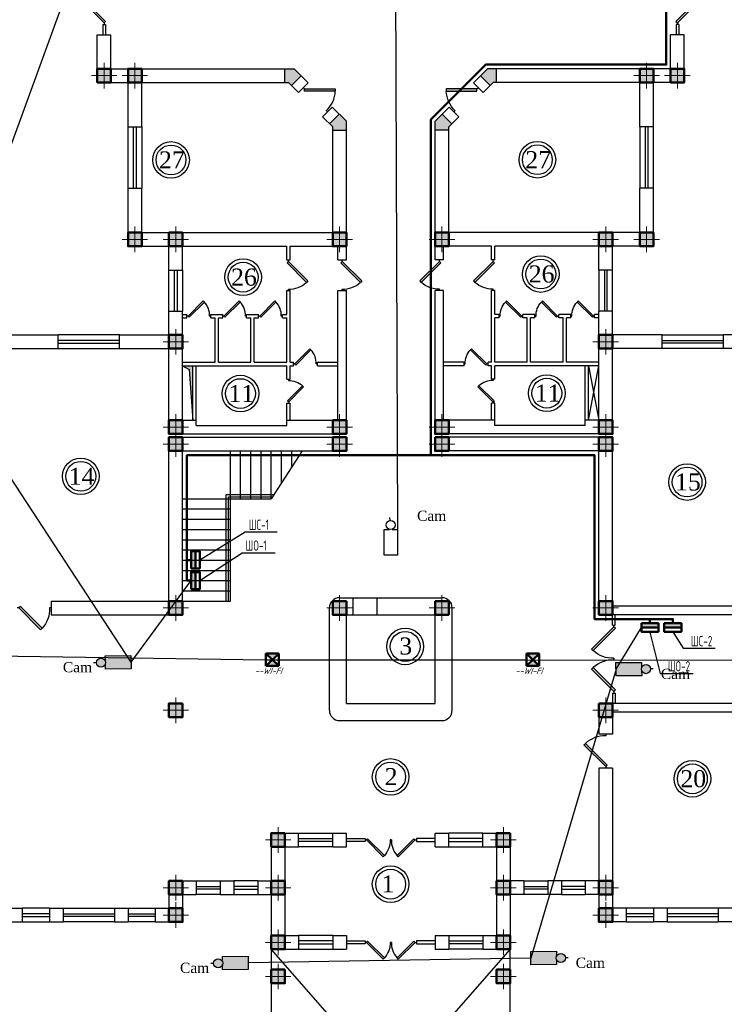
# Model space of a CAD drawing. Header units: millimetres. Extents: x 42471 to 951304, y -405702 to -322821.
# Tile 5 of 37: x 162049 to 182699, y -390178 to -361323. Entities that reach past the tile are written whole.
import ezdxf
from ezdxf import colors
from ezdxf.entities.mleader import LeaderData, LeaderLine
from ezdxf.math import Vec2, Vec3

# ---------------------------------------------------------------- set-up
doc = ezdxf.new("R2010")
doc.units = ezdxf.units.MM
for name, color, linetype in [('CCTV_TEXT', 7, 'Continuous'), ('kolonn', 7, 'Continuous'), ('SEC. Оборудование (Equipment)', 7, 'Continuous'), ('Пожар - надписи', 7, 'Continuous'), ('ТС ГММ', 7, 'Continuous')]:
    doc.layers.add(name, color=color, linetype=linetype)
doc.layers.add('ЭО', color=2, linetype='Continuous', lineweight=40)
doc.styles.add('Gost_AW', font='isocpeui.ttf', dxfattribs={"width": 0.985, "height": 300})
doc.styles.add('SPDS', font='spds.shx', dxfattribs={"width": 0.8, "height": 250})
doc.styles.get("Standard").update_dxf_attribs({"font": 'times.ttf'})

# ---------------------------------------------------------------- blocks, each defined once
blk = doc.blocks.new('jfgjhsdf')
blk.add_hatch(color=1).paths.add_polyline_path([(-593, 731), (-637, 687), (0, 50), (44, 94)])
at = {"color": 1}
for p, q in [((0, 1000), (0, 950)), ((0, 50), (0, 0))]:
    blk.add_line(p, q, dxfattribs=at)
blk.add_lwpolyline([(0, 50), (-637, 687), (-593, 731), (44, 94), (0, 50)], dxfattribs=at)
blk.add_arc((-33, 130), 821, 87.662, 132.9147, dxfattribs=at)
blk = doc.blocks.new('ghsdd')
at = {"ltscale": 50}
h = blk.add_hatch(color=256, dxfattribs=at)
h.paths.add_polyline_path([(0, 200), (-200, 200), (-200, 0), (0, 0)])
h.paths.add_polyline_path([(200, 0), (200, 200), (0, 200), (0, 0)])
h.paths.add_polyline_path([(0, 0), (-200, 0), (-200, -200), (0, -200)])
h.paths.add_polyline_path([(0, 0), (0, -200), (200, -200), (200, 0)])
at = {"lineweight": 0}
for p, q in [((0, -374), (0, 374)), ((-374, 0), (374, 0))]:
    blk.add_line(p, q, dxfattribs=at)
at = {"lineweight": 50, "ltscale": 50}
blk.add_lwpolyline([(200, 200), (200, -200), (-200, -200), (-200, 200), (200, 200)], dxfattribs=at)
blk = doc.blocks.new('_None')
blk = doc.blocks.new('Извещатель комбинированный')
at = {"ltscale": 300}
h = blk.add_hatch(color=5, dxfattribs=at)
h.dxf.hatch_style = 1
h.paths.add_polyline_path([(0, 0), (171, 161), (171, 163), (-173, 163)])
h.paths.add_polyline_path([(-171, -161), (171, -161), (0, 0)])
at = {"layer": 'SEC. Оборудование (Equipment)', "color": 5, "lineweight": 50}
for p, q in [((171, -161), (-173, 163)), ((171, 163), (-173, 163)), ((-173, 163), (-173, -161)), ((171, 161), (-173, -163)), ((171, 163), (171, -161)), ((171, -161), (-173, -161))]:
    blk.add_line(p, q, dxfattribs=at)

msp = doc.modelspace()

# ---------------------------------------------------------------- hatches: boundary and pattern name
msp.add_hatch(color=256).paths.add_polyline_path([(167123.907, -371462.306), (166823.907, -371462.306), (167016.457, -371571.877), (167123.907, -373062.306)])
at = {"lineweight": 50}
h = msp.add_hatch(color=1, dxfattribs=at)
h.dxf.hatch_style = 1
h.paths.add_polyline_path([(167198.907, -377402.421), (167073.907, -377402.421), (167073.907, -377043.894), (167198.907, -377043.894)])
h.paths.add_polyline_path([(167198.907, -377043.894), (167073.907, -377043.894), (167073.907, -376902.421), (167198.907, -376902.421)])
h = msp.add_hatch(color=1, dxfattribs=at)
h.dxf.hatch_style = 1
h.paths.add_polyline_path([(167198.907, -378012.306), (167073.907, -378012.306), (167073.907, -377653.78), (167198.907, -377653.78)])
h.paths.add_polyline_path([(167198.907, -377653.78), (167073.907, -377653.78), (167073.907, -377512.306), (167198.907, -377512.306)])
h = msp.add_hatch(color=1, dxfattribs=at)
h.dxf.hatch_style = 1
h.paths.add_polyline_path([(180268.631, -379137.306), (180268.631, -379012.306), (180627.158, -379012.306), (180627.158, -379137.306)])
h.paths.add_polyline_path([(180627.158, -379137.306), (180627.158, -379012.306), (180768.631, -379012.306), (180768.631, -379137.306)])
h = msp.add_hatch(color=1, dxfattribs=at)
h.dxf.hatch_style = 1
h.paths.add_polyline_path([(180941.746, -379137.306), (180941.746, -379012.306), (181300.272, -379012.306), (181300.272, -379137.306)])
h.paths.add_polyline_path([(181300.272, -379137.306), (181300.272, -379012.306), (181441.746, -379012.306), (181441.746, -379137.306)])
at = {"lineweight": 25, "true_color": 0x22346e}
h = msp.add_hatch(color=159, dxfattribs=at)
h.dxf.hatch_style = 1
h.paths.add_polyline_path([(165308.251, -379954.171), (164557.453, -379967.246), (164560.149, -380122.066, -0.081383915), (164567.15, -380164.79, -0.072625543), (164561.56, -380203.071), (164564.256, -380357.891), (165315.054, -380344.816)])
h.paths.add_polyline_path([(164567.15, -380164.79, 1), (164299.404, -380164.79, 1)])
h = msp.add_hatch(color=159, dxfattribs=at)
h.dxf.hatch_style = 1
h.paths.add_polyline_path([(179527.539, -380555.843), (180278.434, -380550.82), (180277.398, -380395.979, -0.081383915), (180270.856, -380353.183, -0.072625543), (180276.856, -380314.965), (180275.82, -380160.124), (179524.925, -380165.148)])
h.paths.add_polyline_path([(180270.856, -380353.183, 1), (180538.587, -380356.054, 1)])
h = msp.add_hatch(color=159, dxfattribs=at)
h.dxf.hatch_style = 1
h.paths.add_polyline_path([(177031.421, -389020.585), (177782.316, -389015.561), (177781.28, -388860.721, -0.081383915), (177774.738, -388817.925, -0.072625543), (177780.738, -388779.706), (177779.702, -388624.866), (177028.807, -388629.89)])
h.paths.add_polyline_path([(177774.738, -388817.925, 1), (178042.468, -388820.796, 1)])
h = msp.add_hatch(color=159, dxfattribs=at)
h.dxf.hatch_style = 1
h.paths.add_polyline_path([(168740.886, -388765.437), (167990.088, -388778.512), (167992.784, -388933.332, -0.081383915), (167999.784, -388976.056, -0.072625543), (167994.195, -389014.337), (167996.891, -389169.157), (168747.689, -389156.082)])
h.paths.add_polyline_path([(167999.784, -388976.056, 1), (167732.039, -388976.056, 1)])
at = {"layer": 'kolonn'}
h = msp.add_hatch(color=256, dxfattribs=at)
h.paths.add_polyline_path([(171223.907, -356562.306), (171223.907, -356662.306), (171132.486, -356753.728), (171415.329, -357036.571), (171623.907, -356827.992), (171623.907, -356562.306)])
h.paths.add_polyline_path([(174432.486, -357036.571), (174715.329, -356753.728), (174623.907, -356662.306), (174623.907, -356562.306), (174223.907, -356562.306), (174223.907, -356827.992)])
h.paths.add_polyline_path([(176023.907, -357962.306), (175923.907, -357962.306), (175832.486, -357870.885), (175549.643, -358153.728), (175758.222, -358362.306), (176023.907, -358362.306)])
h.paths.add_polyline_path([(176023.907, -362762.306), (175758.222, -362762.306), (175549.643, -362970.885), (175832.486, -363253.728), (175923.907, -363162.306), (176023.907, -363162.306)])
h.paths.add_polyline_path([(174623.907, -364562.306), (174623.907, -364462.306), (174715.329, -364370.885), (174432.486, -364088.042), (174223.907, -364296.621), (174223.907, -364562.306)])
h.paths.add_polyline_path([(171132.486, -364370.885), (171223.907, -364462.306), (171223.907, -364562.306), (171623.907, -364562.306), (171623.907, -364296.621), (171415.329, -364088.042)])
h.paths.add_polyline_path([(169823.907, -363162.306), (169923.907, -363162.306), (170015.329, -363253.728), (170298.171, -362970.885), (170089.593, -362762.306), (169823.907, -362762.306)])
h.paths.add_polyline_path([(170015.329, -357870.885), (169923.907, -357962.306), (169823.907, -357962.306), (169823.907, -358362.306), (170089.593, -358362.306), (170298.171, -358153.728)])

# ---------------------------------------------------------------- linework, layer by layer
at = {"color": 1}
for p, q in [((164483.907, -361462.306), (164483.907, -361762.306)), ((164483.907, -361462.306), (164563.907, -361462.306)), ((164563.907, -361462.306), (164563.907, -361762.306)), ((181283.907, -361462.306), (181283.907, -361762.306)), ((181363.907, -361462.306), (181283.907, -361462.306)), ((181363.907, -361462.306), (181363.907, -361762.306)), ((165223.907, -366262.306), (165223.907, -364462.306)), ((165383.907, -366262.306), (165383.907, -364462.306)), ((165463.907, -364462.306), (165463.907, -366262.306)), ((165623.907, -364462.306), (165623.907, -366262.306)), ((180223.907, -364462.306), (180223.907, -366262.306)), ((180383.907, -364462.306), (180383.907, -366262.306)), ((180463.907, -366262.306), (180463.907, -364462.306)), ((180623.907, -366262.306), (180623.907, -364462.306)), ((166423.907, -369862.306), (166423.907, -368662.306)), ((166583.907, -369862.306), (166583.907, -368662.306)), ((166663.907, -368662.306), (166663.907, -369862.306)), ((166823.907, -368662.306), (166823.907, -369862.306)), ((179023.907, -368662.306), (179023.907, -369862.306)), ((179183.907, -368662.306), (179183.907, -369862.306)), ((179263.907, -369862.306), (179263.907, -368662.306)), ((179423.907, -369862.306), (179423.907, -368662.306)), ((164973.907, -370562.306), (163173.907, -370562.306)), ((164973.907, -370722.306), (163173.907, -370722.306)), ((180873.907, -370562.306), (182673.907, -370562.306)), ((180873.907, -370722.306), (182673.907, -370722.306)), ((163173.907, -370802.306), (164973.907, -370802.306)), ((163173.907, -370962.306), (164973.907, -370962.306)), ((182673.907, -370802.306), (180873.907, -370802.306)), ((182673.907, -370962.306), (180873.907, -370962.306)), ((168103.907, -378362.306), (168103.907, -375242.306)), ((168103.907, -375242.306), (169501.05, -375242.306)), ((168163.907, -378362.306), (168163.907, -375302.306)), ((168163.907, -375302.306), (169462.479, -375302.306)), ((179423.907, -379062.306), (179423.907, -378762.306)), ((179503.907, -379062.306), (179503.907, -378762.306)), ((179423.907, -379062.306), (179503.907, -379062.306)), ((179423.907, -381062.306), (179423.907, -381362.306)), ((179423.907, -381062.306), (179503.907, -381062.306)), ((179503.907, -381062.306), (179503.907, -381362.306)), ((170223.907, -385162.306), (171223.907, -385162.306)), ((175623.907, -385162.306), (174623.907, -385162.306)), ((170223.907, -385322.306), (171223.907, -385322.306)), ((171223.907, -385402.306), (170223.907, -385402.306)), ((171623.907, -385322.306), (172173.907, -385322.306)), ((172173.907, -385402.306), (171623.907, -385402.306)), ((172173.907, -385322.306), (172173.907, -385402.306)), ((174223.907, -385322.306), (173673.907, -385322.306)), ((173673.907, -385322.306), (173673.907, -385402.306)), ((173673.907, -385402.306), (174223.907, -385402.306)), ((175623.907, -385322.306), (174623.907, -385322.306)), ((174623.907, -385402.306), (175623.907, -385402.306)), ((171223.907, -385562.306), (170223.907, -385562.306)), ((174623.907, -385562.306), (175623.907, -385562.306)), ((167223.907, -386562.306), (167923.907, -386562.306)), ((169023.907, -386562.306), (168323.907, -386562.306)), ((176823.907, -386562.306), (177523.907, -386562.306)), ((178623.907, -386562.306), (177923.907, -386562.306)), ((167223.907, -386722.306), (167923.907, -386722.306)), ((167923.907, -386802.306), (167223.907, -386802.306)), ((169023.907, -386722.306), (168323.907, -386722.306)), ((168323.907, -386802.306), (169023.907, -386802.306)), ((176823.907, -386722.306), (177523.907, -386722.306)), ((177523.907, -386802.306), (176823.907, -386802.306)), ((178623.907, -386722.306), (177923.907, -386722.306)), ((177923.907, -386802.306), (178623.907, -386802.306)), ((167923.907, -386962.306), (167223.907, -386962.306)), ((168323.907, -386962.306), (169023.907, -386962.306)), ((177523.907, -386962.306), (176823.907, -386962.306)), ((177923.907, -386962.306), (178623.907, -386962.306)), ((162923.907, -387362.306), (162123.907, -387362.306)), ((163323.907, -387362.306), (164823.907, -387362.306)), ((165223.907, -387362.306), (166023.907, -387362.306)), ((180623.907, -387362.306), (179823.907, -387362.306)), ((182523.907, -387362.306), (181023.907, -387362.306)), ((162923.907, -387522.306), (162123.907, -387522.306)), ((162123.907, -387602.306), (162923.907, -387602.306)), ((162123.907, -387762.306), (162923.907, -387762.306)), ((163323.907, -387522.306), (164823.907, -387522.306)), ((164823.907, -387602.306), (163323.907, -387602.306)), ((164823.907, -387762.306), (163323.907, -387762.306)), ((165223.907, -387522.306), (166023.907, -387522.306)), ((166023.907, -387602.306), (165223.907, -387602.306)), ((166023.907, -387762.306), (165223.907, -387762.306)), ((180623.907, -387522.306), (179823.907, -387522.306)), ((179823.907, -387602.306), (180623.907, -387602.306)), ((179823.907, -387762.306), (180623.907, -387762.306)), ((182523.907, -387522.306), (181023.907, -387522.306)), ((181023.907, -387602.306), (182523.907, -387602.306)), ((181023.907, -387762.306), (182523.907, -387762.306)), ((171223.907, -388162.306), (170223.907, -388162.306)), ((171223.907, -388322.306), (170223.907, -388322.306)), ((171623.907, -388322.306), (172173.907, -388322.306)), ((172173.907, -388322.306), (172173.907, -388402.306)), ((174223.907, -388322.306), (173673.907, -388322.306)), ((173673.907, -388322.306), (173673.907, -388402.306)), ((174623.907, -388162.306), (175623.907, -388162.306)), ((174623.907, -388322.306), (175623.907, -388322.306)), ((170223.907, -388402.306), (171223.907, -388402.306)), ((170223.907, -388562.306), (171223.907, -388562.306)), ((172173.907, -388402.306), (171623.907, -388402.306)), ((173673.907, -388402.306), (174223.907, -388402.306)), ((175623.907, -388402.306), (174623.907, -388402.306)), ((175623.907, -388562.306), (174623.907, -388562.306))]:
    msp.add_line(p, q, dxfattribs=at)
at = {"lineweight": 30}
for p, q in [((164323.907, -363162.306), (164323.907, -361762.306)), ((164323.907, -361762.306), (164723.907, -361762.306)), ((164723.907, -362762.306), (164723.907, -361762.306)), ((181523.907, -361762.306), (181123.907, -361762.306)), ((181123.907, -362762.306), (181123.907, -361762.306)), ((181523.907, -363162.306), (181523.907, -361762.306)), ((164723.907, -362762.306), (170089.593, -362762.306)), ((169823.907, -363162.306), (169823.907, -362762.306)), ((170015.329, -363253.728), (170298.171, -362970.885)), ((170089.593, -362762.306), (170503.197, -363175.91)), ((175758.222, -362762.306), (175344.618, -363175.91)), ((175832.486, -363253.728), (175549.643, -362970.885)), ((181123.907, -362762.306), (175758.222, -362762.306)), ((176023.907, -363162.306), (176023.907, -362762.306)), ((164323.907, -363162.306), (165223.907, -363162.306)), ((165223.907, -364462.306), (165223.907, -363162.306)), ((165623.907, -364462.306), (165623.907, -363162.306)), ((165623.907, -363162.306), (169923.907, -363162.306)), ((169923.907, -363162.306), (170220.354, -363458.753)), ((170220.354, -363458.753), (170503.197, -363175.91)), ((175627.461, -363458.753), (175344.618, -363175.91)), ((175923.907, -363162.306), (175627.461, -363458.753)), ((180223.907, -363162.306), (175923.907, -363162.306)), ((180223.907, -364462.306), (180223.907, -363162.306)), ((180623.907, -364462.306), (180623.907, -363162.306)), ((181523.907, -363162.306), (180623.907, -363162.306)), ((170927.461, -364165.86), (171210.304, -363883.017)), ((171132.486, -364370.885), (171415.329, -364088.042)), ((171210.304, -363883.017), (171623.907, -364296.621)), ((174637.511, -363883.017), (174223.907, -364296.621)), ((174715.329, -364370.885), (174432.486, -364088.042)), ((174920.354, -364165.86), (174637.511, -363883.017)), ((170927.461, -364165.86), (171223.907, -364462.306)), ((171623.907, -368362.306), (171623.907, -364296.621)), ((174223.907, -368362.306), (174223.907, -364296.621)), ((174920.354, -364165.86), (174623.907, -364462.306)), ((165223.907, -364462.306), (165623.907, -364462.306)), ((171223.907, -367562.306), (171223.907, -364462.306)), ((171223.907, -364562.306), (171623.907, -364562.306)), ((174623.907, -364562.306), (174223.907, -364562.306)), ((174623.907, -367562.306), (174623.907, -364462.306)), ((180623.907, -364462.306), (180223.907, -364462.306)), ((165223.907, -367962.306), (165223.907, -366262.306)), ((165223.907, -366262.306), (165623.907, -366262.306)), ((165623.907, -367562.306), (165623.907, -366262.306)), ((180623.907, -366262.306), (180223.907, -366262.306)), ((180223.907, -367562.306), (180223.907, -366262.306)), ((180623.907, -367962.306), (180623.907, -366262.306)), ((165623.907, -367562.306), (171223.907, -367562.306)), ((180223.907, -367562.306), (174623.907, -367562.306)), ((165223.907, -367962.306), (166423.907, -367962.306)), ((166423.907, -368662.306), (166423.907, -367962.306)), ((166823.907, -368662.306), (166823.907, -367962.306)), ((166823.907, -367962.306), (169873.907, -367962.306)), ((169873.907, -368362.306), (169873.907, -367962.306)), ((169973.907, -368362.306), (169973.907, -367962.306)), ((169973.907, -367962.306), (171373.907, -367962.306)), ((171373.907, -368362.306), (171373.907, -367962.306)), ((175873.907, -367962.306), (174473.907, -367962.306)), ((174473.907, -368362.306), (174473.907, -367962.306)), ((175873.907, -368362.306), (175873.907, -367962.306)), ((179023.907, -367962.306), (175973.907, -367962.306)), ((175973.907, -368362.306), (175973.907, -367962.306)), ((179023.907, -368662.306), (179023.907, -367962.306)), ((180623.907, -367962.306), (179423.907, -367962.306)), ((179423.907, -368662.306), (179423.907, -367962.306)), ((169873.907, -368362.306), (169973.907, -368362.306)), ((171373.907, -368362.306), (171623.907, -368362.306)), ((174473.907, -368362.306), (174223.907, -368362.306)), ((175973.907, -368362.306), (175873.907, -368362.306)), ((166423.907, -368662.306), (166823.907, -368662.306)), ((179423.907, -368662.306), (179023.907, -368662.306)), ((169873.907, -369262.306), (169973.907, -369262.306)), ((169873.907, -369962.306), (169873.907, -369262.306)), ((169973.907, -371362.306), (169973.907, -369262.306)), ((171373.907, -373062.306), (171373.907, -369262.306)), ((171373.907, -369262.306), (171623.907, -369262.306)), ((171623.907, -373462.306), (171623.907, -369262.306)), ((174473.907, -369262.306), (174223.907, -369262.306)), ((174223.907, -373462.306), (174223.907, -369262.306)), ((174473.907, -373062.306), (174473.907, -369262.306)), ((175873.907, -371362.306), (175873.907, -369262.306)), ((175973.907, -369262.306), (175873.907, -369262.306)), ((175973.907, -369962.306), (175973.907, -369262.306)), ((166423.907, -370562.306), (166423.907, -369862.306)), ((166423.907, -369862.306), (166823.907, -369862.306)), ((166823.907, -373062.306), (166823.907, -369862.306)), ((179023.907, -373062.306), (179023.907, -369862.306)), ((179423.907, -369862.306), (179023.907, -369862.306)), ((179423.907, -370562.306), (179423.907, -369862.306)), ((166823.907, -369962.306), (166948.907, -369962.306)), ((166823.907, -370062.306), (166948.907, -370062.306)), ((166948.907, -370062.306), (166948.907, -369962.306)), ((167648.907, -370062.306), (167648.907, -369962.306)), ((167648.907, -369962.306), (167998.907, -369962.306)), ((167648.907, -370062.306), (167773.907, -370062.306)), ((167773.907, -371362.306), (167773.907, -370062.306)), ((167873.907, -371362.306), (167873.907, -370062.306)), ((167873.907, -370062.306), (167998.907, -370062.306)), ((167998.907, -370062.306), (167998.907, -369962.306)), ((168698.907, -370062.306), (168698.907, -369962.306)), ((168698.907, -369962.306), (169048.907, -369962.306)), ((168698.907, -370062.306), (168823.907, -370062.306)), ((168823.907, -371362.306), (168823.907, -370062.306)), ((168923.907, -371362.306), (168923.907, -370062.306)), ((168923.907, -370062.306), (169048.907, -370062.306)), ((169048.907, -370062.306), (169048.907, -369962.306)), ((169748.907, -370062.306), (169748.907, -369962.306)), ((169748.907, -369962.306), (169873.907, -369962.306)), ((169748.907, -370062.306), (169873.907, -370062.306)), ((169873.907, -371362.306), (169873.907, -370062.306)), ((176098.907, -369962.306), (175973.907, -369962.306)), ((176098.907, -370062.306), (175973.907, -370062.306)), ((175973.907, -371362.306), (175973.907, -370062.306)), ((176098.907, -370062.306), (176098.907, -369962.306)), ((176798.907, -370062.306), (176798.907, -369962.306)), ((177148.907, -369962.306), (176798.907, -369962.306)), ((176923.907, -370062.306), (176798.907, -370062.306)), ((176923.907, -371362.306), (176923.907, -370062.306)), ((177148.907, -370062.306), (177023.907, -370062.306)), ((177023.907, -371362.306), (177023.907, -370062.306)), ((177148.907, -370062.306), (177148.907, -369962.306)), ((178198.907, -369962.306), (177848.907, -369962.306)), ((177848.907, -370062.306), (177848.907, -369962.306)), ((177973.907, -370062.306), (177848.907, -370062.306)), ((177973.907, -371362.306), (177973.907, -370062.306)), ((178198.907, -370062.306), (178073.907, -370062.306)), ((178073.907, -371362.306), (178073.907, -370062.306)), ((178198.907, -370062.306), (178198.907, -369962.306)), ((178898.907, -370062.306), (178898.907, -369962.306)), ((179023.907, -369962.306), (178898.907, -369962.306)), ((179023.907, -370062.306), (178898.907, -370062.306)), ((161323.907, -370562.306), (163173.907, -370562.306)), ((163173.907, -370962.306), (163173.907, -370562.306)), ((164973.907, -370962.306), (164973.907, -370562.306)), ((164973.907, -370562.306), (166423.907, -370562.306)), ((180873.907, -370562.306), (179423.907, -370562.306)), ((180873.907, -370962.306), (180873.907, -370562.306)), ((182673.907, -370962.306), (182673.907, -370562.306)), ((184523.907, -370562.306), (182673.907, -370562.306)), ((161723.907, -370962.306), (163173.907, -370962.306)), ((164973.907, -370962.306), (166423.907, -370962.306)), ((166423.907, -373462.306), (166423.907, -370962.306)), ((179423.907, -373462.306), (179423.907, -370962.306)), ((180873.907, -370962.306), (179423.907, -370962.306)), ((184123.907, -370962.306), (182673.907, -370962.306)), ((166823.907, -371362.306), (167773.907, -371362.306)), ((166823.907, -371462.306), (169873.907, -371462.306)), ((167123.907, -373062.306), (167123.907, -371462.306)), ((167223.907, -373212.306), (167223.907, -371462.306)), ((167873.907, -371362.306), (168823.907, -371362.306)), ((168923.907, -371362.306), (169873.907, -371362.306)), ((169873.907, -371862.306), (169873.907, -371462.306)), ((169973.907, -371362.306), (170073.907, -371362.306)), ((169973.907, -371462.306), (170073.907, -371462.306)), ((169973.907, -371862.306), (169973.907, -371462.306)), ((170073.907, -371462.306), (170073.907, -371362.306)), ((170773.907, -371462.306), (170773.907, -371362.306)), ((170773.907, -371362.306), (171373.907, -371362.306)), ((170773.907, -371462.306), (171373.907, -371462.306)), ((175073.907, -371362.306), (174473.907, -371362.306)), ((175073.907, -371462.306), (174473.907, -371462.306)), ((175073.907, -371462.306), (175073.907, -371362.306)), ((175773.907, -371462.306), (175773.907, -371362.306)), ((175873.907, -371362.306), (175773.907, -371362.306)), ((175873.907, -371462.306), (175773.907, -371462.306)), ((175873.907, -371862.306), (175873.907, -371462.306)), ((176923.907, -371362.306), (175973.907, -371362.306)), ((179023.907, -371462.306), (175973.907, -371462.306)), ((175973.907, -371862.306), (175973.907, -371462.306)), ((177973.907, -371362.306), (177023.907, -371362.306)), ((179023.907, -371362.306), (178073.907, -371362.306)), ((178623.907, -373212.306), (178623.907, -371462.306)), ((178723.907, -373062.306), (179023.907, -371462.306)), ((178723.907, -371462.306), (179023.907, -373062.306)), ((178723.907, -373062.306), (178723.907, -371462.306)), ((169873.907, -371862.306), (169973.907, -371862.306)), ((175973.907, -371862.306), (175873.907, -371862.306)), ((169873.907, -373212.306), (169873.907, -372562.306)), ((169873.907, -372562.306), (169973.907, -372562.306)), ((169973.907, -373062.306), (169973.907, -372562.306)), ((175973.907, -372562.306), (175873.907, -372562.306)), ((175873.907, -373062.306), (175873.907, -372562.306)), ((175973.907, -373212.306), (175973.907, -372562.306)), ((166823.907, -373062.306), (167223.907, -373062.306)), ((169873.907, -373062.306), (171373.907, -373062.306)), ((175973.907, -373062.306), (174473.907, -373062.306)), ((179023.907, -373062.306), (178623.907, -373062.306)), ((167223.907, -373212.306), (169873.907, -373212.306)), ((178623.907, -373212.306), (175973.907, -373212.306)), ((166423.907, -373462.306), (171623.907, -373462.306)), ((166423.907, -378362.306), (166423.907, -373562.306)), ((166423.907, -373562.306), (171623.907, -373562.306)), ((171623.907, -373962.306), (171623.907, -373562.306)), ((179423.907, -373462.306), (174223.907, -373462.306)), ((179423.907, -373562.306), (174223.907, -373562.306)), ((174223.907, -373962.306), (174223.907, -373562.306)), ((179423.907, -378512.306), (179423.907, -373562.306)), ((166823.907, -378762.306), (166823.907, -373962.306)), ((166823.907, -373962.306), (171623.907, -373962.306)), ((179023.907, -373962.306), (174223.907, -373962.306)), ((179023.907, -378762.306), (179023.907, -373962.306)), ((162973.907, -378362.306), (162973.907, -378762.306)), ((162973.907, -378362.306), (166423.907, -378362.306)), ((184123.907, -378512.306), (179423.907, -378512.306)), ((162973.907, -378762.306), (166823.907, -378762.306)), ((185873.907, -378762.306), (179023.907, -378762.306)), ((184923.907, -381362.306), (179023.907, -381362.306)), ((179023.907, -381362.306), (179023.907, -382262.306)), ((179423.907, -381612.306), (179423.907, -382262.306)), ((184123.907, -381612.306), (179423.907, -381612.306)), ((179423.907, -382262.306), (179023.907, -382262.306)), ((179423.907, -383262.306), (179023.907, -383262.306)), ((179023.907, -383262.306), (179023.907, -386562.306)), ((179423.907, -383262.306), (179423.907, -387362.306)), ((169423.907, -385162.306), (169423.907, -386562.306)), ((169423.907, -385162.306), (170223.907, -385162.306)), ((170223.907, -385562.306), (170223.907, -385162.306)), ((171223.907, -385562.306), (171223.907, -385162.306)), ((171223.907, -385162.306), (171623.907, -385162.306)), ((171623.907, -385562.306), (171623.907, -385162.306)), ((174223.907, -385562.306), (174223.907, -385162.306)), ((174223.907, -385162.306), (174623.907, -385162.306)), ((174623.907, -385562.306), (174623.907, -385162.306)), ((175623.907, -385562.306), (175623.907, -385162.306)), ((175623.907, -385162.306), (176423.907, -385162.306)), ((176423.907, -385162.306), (176423.907, -386562.306)), ((169823.907, -385562.306), (169823.907, -388162.306)), ((169823.907, -385562.306), (170223.907, -385562.306)), ((171223.907, -385562.306), (171623.907, -385562.306)), ((174223.907, -385562.306), (174623.907, -385562.306)), ((175623.907, -385562.306), (176023.907, -385562.306)), ((176023.907, -385562.306), (176023.907, -388162.306)), ((166423.907, -386562.306), (166423.907, -387362.306)), ((166423.907, -386562.306), (167223.907, -386562.306)), ((167223.907, -386562.306), (167223.907, -386962.306)), ((167923.907, -386562.306), (167923.907, -386962.306)), ((167923.907, -386562.306), (168323.907, -386562.306)), ((168323.907, -386562.306), (168323.907, -386962.306)), ((169023.907, -386562.306), (169023.907, -386962.306)), ((169023.907, -386562.306), (169423.907, -386562.306)), ((176823.907, -386562.306), (176423.907, -386562.306)), ((176823.907, -386562.306), (176823.907, -386962.306)), ((177923.907, -386562.306), (177523.907, -386562.306)), ((177523.907, -386562.306), (177523.907, -386962.306)), ((177923.907, -386562.306), (177923.907, -386962.306)), ((178623.907, -386562.306), (178623.907, -386962.306)), ((179023.907, -386562.306), (178623.907, -386562.306)), ((166823.907, -386962.306), (167223.907, -386962.306)), ((166823.907, -386962.306), (166823.907, -387762.306)), ((167923.907, -386962.306), (168323.907, -386962.306)), ((169023.907, -386962.306), (169423.907, -386962.306)), ((169423.907, -386962.306), (169423.907, -388562.306)), ((176823.907, -386962.306), (176423.907, -386962.306)), ((176423.907, -386962.306), (176423.907, -388562.306)), ((177923.907, -386962.306), (177523.907, -386962.306)), ((179023.907, -386962.306), (178623.907, -386962.306)), ((179023.907, -386962.306), (179023.907, -387762.306)), ((161723.907, -387362.306), (162123.907, -387362.306)), ((162123.907, -387362.306), (162123.907, -387762.306)), ((162923.907, -387362.306), (162923.907, -387762.306)), ((162923.907, -387362.306), (163323.907, -387362.306)), ((163323.907, -387362.306), (163323.907, -387762.306)), ((164823.907, -387362.306), (164823.907, -387762.306)), ((164823.907, -387362.306), (165223.907, -387362.306)), ((165223.907, -387362.306), (165223.907, -387762.306)), ((166023.907, -387362.306), (166023.907, -387762.306)), ((166023.907, -387362.306), (166423.907, -387362.306)), ((179823.907, -387362.306), (179423.907, -387362.306)), ((179823.907, -387362.306), (179823.907, -387762.306)), ((181023.907, -387362.306), (180623.907, -387362.306)), ((180623.907, -387362.306), (180623.907, -387762.306)), ((181023.907, -387362.306), (181023.907, -387762.306)), ((182923.907, -387362.306), (182523.907, -387362.306)), ((182523.907, -387362.306), (182523.907, -387762.306)), ((161323.907, -387762.306), (162123.907, -387762.306)), ((162923.907, -387762.306), (163323.907, -387762.306)), ((164823.907, -387762.306), (165223.907, -387762.306)), ((166023.907, -387762.306), (166823.907, -387762.306)), ((179823.907, -387762.306), (179023.907, -387762.306)), ((181023.907, -387762.306), (180623.907, -387762.306)), ((182923.907, -387762.306), (182523.907, -387762.306)), ((169823.907, -388162.306), (170223.907, -388162.306)), ((170223.907, -388162.306), (170223.907, -388562.306)), ((171223.907, -388162.306), (171223.907, -388562.306)), ((171223.907, -388162.306), (171623.907, -388162.306)), ((171623.907, -388162.306), (171623.907, -388562.306)), ((174223.907, -388162.306), (174223.907, -388562.306)), ((174223.907, -388162.306), (174623.907, -388162.306)), ((174623.907, -388162.306), (174623.907, -388562.306)), ((175623.907, -388162.306), (175623.907, -388562.306)), ((175623.907, -388162.306), (176023.907, -388162.306)), ((169423.907, -388562.306), (170223.907, -388562.306)), ((171223.907, -388562.306), (171623.907, -388562.306)), ((174223.907, -388562.306), (174623.907, -388562.306)), ((175623.907, -388562.306), (176423.907, -388562.306))]:
    msp.add_line(p, q, dxfattribs=at)
for p, q in [((168223.907, -378362.306), (168223.907, -373962.306)), ((168523.907, -375362.306), (168523.907, -373962.306)), ((168823.907, -375362.306), (168823.907, -373962.306)), ((169123.907, -375362.306), (169123.907, -373962.306)), ((169423.907, -375362.306), (169423.907, -373962.306)), ((170323.907, -373962.306), (169423.907, -375362.306)), ((169723.907, -374895.64), (169723.907, -373962.306)), ((170023.907, -374428.973), (170023.907, -373962.306)), ((166823.907, -375362.306), (169423.907, -375362.306)), ((166823.907, -375662.306), (168223.907, -375662.306)), ((166823.907, -375962.306), (168223.907, -375962.306)), ((166823.907, -376262.306), (168223.907, -376262.306)), ((166823.907, -376562.306), (168223.907, -376562.306)), ((166823.907, -376862.306), (168223.907, -376862.306)), ((166823.907, -377162.306), (168223.907, -377162.306)), ((166823.907, -377462.306), (168223.907, -377462.306)), ((166823.907, -377762.306), (168223.907, -377762.306)), ((166823.907, -378062.306), (168223.907, -378062.306)), ((166823.907, -378362.306), (168223.907, -378362.306))]:
    msp.add_line(p, q)
at = {"color": 6}
for p, q in [((171423.907, -378262.306), (174423.907, -378262.306)), ((171823.907, -378762.306), (171823.907, -378262.306)), ((172523.907, -378762.306), (172523.907, -378262.306)), ((171123.907, -381562.306), (171123.907, -378562.306)), ((174723.907, -381562.306), (174723.907, -378562.306)), ((171623.907, -381362.306), (171623.907, -378762.306)), ((171623.907, -378762.306), (174223.907, -378762.306)), ((174223.907, -381362.306), (174223.907, -378762.306)), ((171623.907, -381362.306), (174223.907, -381362.306)), ((171423.907, -381862.306), (174423.907, -381862.306))]:
    msp.add_line(p, q, dxfattribs=at)
at = {"color": 1, "lineweight": 50}
for points in [[(174098.907, -374087.306), (174098.907, -364244.844), (175706.445, -362637.306), (180998.907, -362637.306), (180998.907, -358487.306), (179293.864, -358487.306)], [(166948.907, -377162.306), (166948.907, -374087.306), (171623.907, -374087.306), (174223.907, -374087.306)], [(181191.746, -379012.306), (181191.746, -378887.306), (178898.907, -378887.306), (178898.907, -374087.306), (174223.907, -374087.306)], [(167198.907, -376902.421), (167198.907, -377402.421)], [(166948.907, -377162.306), (167073.907, -377162.306)], [(166948.907, -377162.306), (166948.907, -377762.306), (167073.907, -377762.306)], [(167198.907, -377512.306), (167198.907, -378012.306)], [(180768.631, -379137.306), (180268.631, -379137.306)], [(180518.631, -379012.306), (180518.631, -378887.306)], [(181441.746, -379137.306), (180941.746, -379137.306)]]:
    msp.add_lwpolyline(points, dxfattribs=at)
at = {"lineweight": 25}
for points in [[(165311.653, -380149.493), (159507.504, -371275.976), (163571.691, -360134.954), (171691.846, -360254.161), (174756.895, -360435.102)], [(173063.721, -360335.148), (173118.823, -376260.437)], [(165311.653, -380149.493), (167073.907, -377762.306)], [(179526.232, -380360.496), (180268.631, -379137.306)], [(147363.965, -379807.247), (158684.761, -379929.831), (169263.756, -380079.698), (176899.408, -380079.698), (189601.022, -380104.157), (198155.54, -380104.157)], [(179526.232, -380360.496), (177030.114, -388825.237), (168744.287, -388960.759)]]:
    msp.add_lwpolyline(points, dxfattribs=at)
msp.add_lwpolyline([(166823.907, -371462.306), (167016.457, -371571.877), (167123.907, -373062.306)])
at = {"color": 1}
for points in [[(169423.907, -388562.306), (169423.907, -396562.306), (176423.907, -396562.306), (176423.907, -388562.306), (169423.907, -396562.306)], [(176423.907, -396562.306), (169423.907, -388562.306)]]:
    msp.add_lwpolyline(points, dxfattribs=at)
at = {"lineweight": 30}
for points in [[(169823.907, -389162.306), (169423.907, -389162.306), (169423.907, -389562.306), (169823.907, -389562.306)], [(176023.907, -389162.306), (176423.907, -389162.306), (176423.907, -389562.306), (176023.907, -389562.306)]]:
    msp.add_lwpolyline(points, close=True, dxfattribs=at)
at = {"color": 1}
for centre, radius in [((166483.76, -365434.52), 537.019), ((166483.76, -365434.52), 437.019), ((177220.725, -365426.485), 537.019), ((177220.725, -365426.485), 437.019), ((168596.47, -368868.649), 537.019), ((168596.47, -368868.649), 437.019), ((177320.354, -368776.738), 537.019), ((177320.354, -368776.738), 437.019), ((168519.044, -372280.329), 537.019), ((168519.044, -372280.329), 437.019), ((177497.927, -372267.957), 537.019), ((177497.927, -372267.957), 437.019), ((163838.766, -374705.332), 537.019), ((163838.766, -374705.332), 437.019), ((181608.34, -374872.259), 537.019), ((181608.34, -374872.259), 437.019), ((173347.203, -379689.388), 537.019), ((173347.203, -379689.388), 437.019), ((172920.296, -383516.178), 537.019), ((172920.296, -383516.178), 437.019), ((181764.232, -383568.476), 537.019), ((181764.232, -383568.476), 437.019), ((172920.296, -386658.448), 537.019), ((172920.296, -386658.448), 437.019)]:
    msp.add_circle(centre, radius, dxfattribs=at)
at = {"color": 6}
for centre, start, end in [((171423.907, -378562.306), 90, 180), ((174423.907, -378562.306), 0, 90), ((171423.907, -381562.306), 180, 270), ((174423.907, -381562.306), 270, 0)]:
    msp.add_arc(centre, 300, start, end, dxfattribs=at)
at = {"layer": 'Пожар - надписи', "color": 244, "lineweight": 30, "ltscale": 300, "true_color": 0x991b1e}
for p, q in [((172908.134, -375996.992), (172896.897, -375912.847)), ((164299.443, -380168.007), (164214.567, -380169.668)), ((180618.458, -380346.824), (180533.583, -380348.485)), ((178122.34, -388811.566), (178037.464, -388813.227)), ((167732.077, -388979.273), (167647.202, -388980.934))]:
    msp.add_line(p, q, dxfattribs=at)
for points in [[(172963.979, -376260.527), (173118.823, -376260.437), (173119.259, -377011.348), (172728.555, -377011.575), (172728.119, -376260.664), (172882.963, -376260.574)], [(164560.149, -380122.066), (164557.453, -379967.246), (165308.251, -379954.171), (165315.054, -380344.816), (164564.256, -380357.891), (164561.56, -380203.071)], [(180277.398, -380395.979), (180278.434, -380550.82), (179527.539, -380555.843), (179524.925, -380165.148), (180275.82, -380160.124), (180276.856, -380314.965)], [(177781.28, -388860.721), (177782.316, -389015.561), (177031.421, -389020.585), (177028.807, -388629.89), (177779.702, -388624.866), (177780.738, -388779.706)], [(167992.784, -388933.332), (167990.088, -388778.512), (168740.886, -388765.437), (168747.689, -389156.082), (167996.891, -389169.157), (167994.195, -389014.337)]]:
    msp.add_lwpolyline(points, dxfattribs=at)
for centre in [(172923.397, -376132.953), (164433.277, -380164.79), (180404.721, -380354.618), (167865.912, -388976.056), (177908.603, -388819.36)]:
    msp.add_circle(centre, 133.873, dxfattribs=at)
at = {"layer": 'ЭО', "color": 1, "lineweight": 50}
for points in [[(167073.907, -377402.421), (167323.907, -377402.421), (167323.907, -376902.421), (167073.907, -376902.421)], [(167073.907, -378012.306), (167323.907, -378012.306), (167323.907, -377512.306), (167073.907, -377512.306)], [(180268.631, -379012.306), (180268.631, -379262.306), (180768.631, -379262.306), (180768.631, -379012.306)], [(180941.746, -379012.306), (180941.746, -379262.306), (181441.746, -379262.306), (181441.746, -379012.306)]]:
    msp.add_lwpolyline(points, close=True, dxfattribs=at)

# ---------------------------------------------------------------- block references
for p, xscale, yscale, zscale in [((164523.907, -361462.306), 0.9230769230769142, 0.9230769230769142, 0.9230769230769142), ((181323.907, -361462.306), -0.9230769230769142, 0.9230769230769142, 0.9230769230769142), ((169923.907, -372562.306), -0.6999999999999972, 0.6999999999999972, 0.6999999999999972), ((175923.907, -372562.306), 0.6999999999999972, 0.6999999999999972, 0.6999999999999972), ((179463.907, -381062.306), 1.025641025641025, 1.025641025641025, 1.025641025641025)]:
    msp.add_blockref('jfgjhsdf', p, dxfattribs=dict(xscale=xscale, yscale=yscale, zscale=zscale))
at = {"rotation": 225.0000000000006}
msp.add_blockref('jfgjhsdf', (170361.775, -363317.332), dxfattribs=at)
at = {"xscale": -1}
for p, rotation in [((175486.039, -363317.332), 134.9999999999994), ((161973.907, -378562.306), 270)]:
    msp.add_blockref('jfgjhsdf', p, dxfattribs=dict(at, rotation=rotation))
for p, xscale, yscale, zscale, rotation in [((169923.907, -368362.306), 0.8999999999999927, 0.8999999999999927, 0.8999999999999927, 180), ((171498.907, -368362.306), 0.8999999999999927, 0.8999999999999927, 0.8999999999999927, 180), ((174348.907, -368362.306), -0.8999999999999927, 0.8999999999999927, 0.8999999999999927, 180), ((175923.907, -368362.306), -0.8999999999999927, 0.8999999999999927, 0.8999999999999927, 180), ((166948.907, -370012.306), 0.6999999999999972, 0.6999999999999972, 0.6999999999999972, 270), ((167998.907, -370012.306), 0.6999999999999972, 0.6999999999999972, 0.6999999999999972, 270), ((169048.907, -370012.306), 0.6999999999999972, 0.6999999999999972, 0.6999999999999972, 270), ((176798.907, -370012.306), -0.6999999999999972, 0.6999999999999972, 0.6999999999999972, 90), ((177848.907, -370012.306), -0.6999999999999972, 0.6999999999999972, 0.6999999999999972, 90), ((178898.907, -370012.306), -0.6999999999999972, 0.6999999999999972, 0.6999999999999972, 90), ((170073.907, -371412.306), 0.6999999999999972, 0.6999999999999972, 0.6999999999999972, 270), ((175773.907, -371412.306), -0.6999999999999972, 0.6999999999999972, 0.6999999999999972, 90), ((179463.907, -379062.306), -1.025641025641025, 1.025641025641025, 1.025641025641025, 180), ((172173.907, -385362.306), -0.769230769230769, 0.769230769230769, 0.769230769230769, 270), ((173673.907, -385362.306), 0.769230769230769, 0.769230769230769, 0.769230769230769, 90), ((172173.907, -388362.306), -0.769230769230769, 0.769230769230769, 0.769230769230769, 270), ((173673.907, -388362.306), 0.769230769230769, 0.769230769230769, 0.769230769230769, 90)]:
    msp.add_blockref('jfgjhsdf', p, dxfattribs=dict(xscale=xscale, yscale=yscale, zscale=zscale, rotation=rotation))
msp.add_blockref('jfgjhsdf', (179223.907, -383262.306))
at = {"layer": 'kolonn'}
for p in [(164523.907, -362962.306), (165423.907, -362962.306), (165423.907, -367762.306), (166623.907, -367762.306), (171423.907, -367762.306), (166623.907, -370762.306), (166623.907, -373262.306), (171423.907, -373262.306), (166623.907, -373762.306), (171423.907, -373762.306), (166623.907, -378562.306), (171423.907, -378562.306), (166623.907, -381562.306), (169623.907, -385362.306), (176223.907, -385362.306), (166623.907, -386762.306), (169623.907, -386762.306), (176223.907, -386762.306), (166623.907, -387562.306), (169623.907, -388362.306), (176223.907, -388362.306), (169623.907, -389362.306), (176223.907, -389362.306)]:
    msp.add_blockref('ghsdd', p, dxfattribs=at)
at = {"layer": 'kolonn', "xscale": -1}
for p in [(180423.907, -362962.306), (181323.907, -362962.306), (174423.907, -367762.306), (179223.907, -367762.306), (180423.907, -367762.306), (179223.907, -370762.306), (174423.907, -373262.306), (179223.907, -373262.306), (174423.907, -373762.306), (179223.907, -373762.306), (174423.907, -378562.306), (179223.907, -378562.306), (179223.907, -381562.306), (179223.907, -386762.306), (179223.907, -387562.306)]:
    msp.add_blockref('ghsdd', p, dxfattribs=at)
at = {"layer": 'Пожар - надписи', "color": 7, "lineweight": 30, "ltscale": 300, "xscale": 1.096478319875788, "yscale": 1.096478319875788, "zscale": 1.096478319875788}
for p in [(169453.677, -380080.698), (177089.329, -380080.698)]:
    msp.add_blockref('Извещатель комбинированный', p, dxfattribs=at)

# ---------------------------------------------------------------- texts
at = {"color": 1}
for s, p in [('27', (166131.617, -365682.536)), ('27', (176868.582, -365674.501)), ('26', (168244.327, -369116.665)), ('26', (176968.211, -369024.753)), ('11', (168166.901, -372528.345)), ('11', (177145.784, -372515.973)), ('14', (163486.624, -374953.348)), ('15', (181256.197, -375120.275)), ('3', (173173.231, -379928.928)), ('2', (172746.324, -383755.717)), ('20', (181412.089, -383816.491)), ('1', (172653.9, -386897.987))]:
    msp.add_text(s, height=500, dxfattribs=at).set_placement(p)
at = {"layer": 'CCTV_TEXT', "linetype": 'Continuous'}
for p in [(173695.346, -376011.136), (163315.369, -380447.835), (180841.089, -380645.178), (166748.004, -389259.101), (178344.97, -389109.919)]:
    msp.add_text('Cam', height=300, dxfattribs=at).set_placement(p)
at = {"layer": 'Пожар - надписи', "color": 7, "lineweight": 30, "ltscale": 300, "char_height": 185.74343, "width": 5683.18834, "attachment_point": 4, "style": 'Gost_AW'}
for insert in [(168935.678, -380403.85), (176571.331, -380403.85)]:
    msp.add_mtext('{\\Q10;\\W0.85;--WI-FI}', dxfattribs=dict(at, insert=insert))

# ---------------------------------------------------------------- leaders
at = {"layer": 'ТС ГММ', "color": 7, "lineweight": 20, "ltscale": 0.5}
ml = msp.add_multileader_mtext('Standard', dxfattribs=at)
ml.set_content('{\\C1;ШC-1}', color=7, style='SPDS')
ml.set_leader_properties()
ml.set_arrow_properties(name='NONE')
ml.build(insert=Vec2(0, 0))
ml.multileader.update_dxf_attribs({"text_left_attachment_type": 6, "text_right_attachment_type": 6, "dogleg_length": 0.1, "arrow_head_size": 150})
ctx = ml.context
ctx.base_point, ctx.char_height, ctx.arrow_head_size, ctx.landing_gap_size, ctx.plane_origin = Vec3(168662.139, -376334.008), 300, 150, 100, Vec3(164790.115, -381138.205)
ctx.left_attachment, ctx.right_attachment = 6, 6
notes = []
notes.append((ctx, [(0, (1, 1, 0), (168657.139, -376334.008), (1, 0), 5, [(0, [(167323.907, -377152.421)], 0, [])])]))
ctx.mtext.insert, ctx.mtext.width, ctx.mtext.flow_direction = Vec3(168762.139, -375974.008), 1941.26442, 5
ml = msp.add_multileader_mtext('Standard', dxfattribs=at)
ml.set_content('{\\C1;ШO-1}', color=7, style='SPDS')
ml.set_leader_properties()
ml.set_arrow_properties(name='NONE')
ml.build(insert=Vec2(0, 0))
ml.multileader.update_dxf_attribs({"text_left_attachment_type": 6, "text_right_attachment_type": 6, "dogleg_length": 0.1, "arrow_head_size": 150})
ctx = ml.context
ctx.base_point, ctx.char_height, ctx.arrow_head_size, ctx.landing_gap_size, ctx.plane_origin = Vec3(168570.101, -376943.893), 300, 150, 100, Vec3(164790.115, -381748.091)
ctx.left_attachment, ctx.right_attachment = 6, 6
notes.append((ctx, [(0, (1, 1, 0), (168565.101, -376943.893), (1, 0), 5, [(0, [(167323.907, -377762.306)], 0, [])])]))
ctx.mtext.insert, ctx.mtext.width, ctx.mtext.flow_direction = Vec3(168670.101, -376583.893), 1941.26442, 5
ml = msp.add_multileader_mtext('Standard', dxfattribs=at)
ml.set_content('{\\C1;ШO-2}', color=7, style='SPDS')
ml.set_leader_properties()
ml.set_arrow_properties(name='NONE')
ml.build(insert=Vec2(0, 0))
ml.multileader.update_dxf_attribs({"text_left_attachment_type": 6, "text_right_attachment_type": 6, "dogleg_length": 0.1, "arrow_head_size": 150})
ctx = ml.context
ctx.base_point, ctx.char_height, ctx.arrow_head_size, ctx.landing_gap_size, ctx.plane_origin = Vec3(180825.91, -380481.192), 300, 150, 100, Vec3(178484.839, -382885.755)
ctx.left_attachment, ctx.right_attachment, ctx.text_align_type = 6, 6, 2
notes.append((ctx, [(0, (1, 1, 0), (180820.91, -380481.192), (1, 0), 5, [(0, [(180518.631, -379274.97)], 0, [])])]))
ctx.mtext.insert, ctx.mtext.width, ctx.mtext.alignment, ctx.mtext.flow_direction = Vec3(181698.776, -380121.192), 1941.26442, 3, 5
ml = msp.add_multileader_mtext('Standard', dxfattribs=at)
ml.set_content('{\\C1;ШC-2}', color=7, style='SPDS')
ml.set_leader_properties()
ml.set_arrow_properties(name='NONE')
ml.build(insert=Vec2(0, 0))
ml.multileader.update_dxf_attribs({"text_left_attachment_type": 6, "text_right_attachment_type": 6, "dogleg_length": 0.1, "arrow_head_size": 150})
ctx = ml.context
ctx.base_point, ctx.char_height, ctx.arrow_head_size, ctx.landing_gap_size, ctx.plane_origin = Vec3(181499.025, -379743.165), 300, 150, 100, Vec3(179157.953, -382873.091)
ctx.left_attachment, ctx.right_attachment, ctx.text_align_type = 6, 6, 2
notes.append((ctx, [(0, (1, 1, 0), (181494.025, -379743.165), (1, 0), 5, [(0, [(181191.746, -379262.306)], 0, [])])]))
ctx.mtext.insert, ctx.mtext.width, ctx.mtext.alignment, ctx.mtext.flow_direction = Vec3(182347.891, -379383.165), 1941.26442, 3, 5
for ctx, leaders in notes:
    for number, flags, end, landing, length, lines in leaders:
        leader = LeaderData()
        leader.index, (leader.has_last_leader_line, leader.has_dogleg_vector, leader.attachment_direction) = number, flags
        leader.last_leader_point, leader.dogleg_vector, leader.dogleg_length = Vec3(end), Vec3(landing), length
        for number, points, colour, breaks in lines:
            line = LeaderLine()
            line.index, line.vertices, line.color, line.breaks = number, Vec3.list(points), colors.encode_raw_color(colour), breaks
            leader.lines.append(line)
        ctx.leaders.append(leader)

doc.saveas('drawing.dxf')
